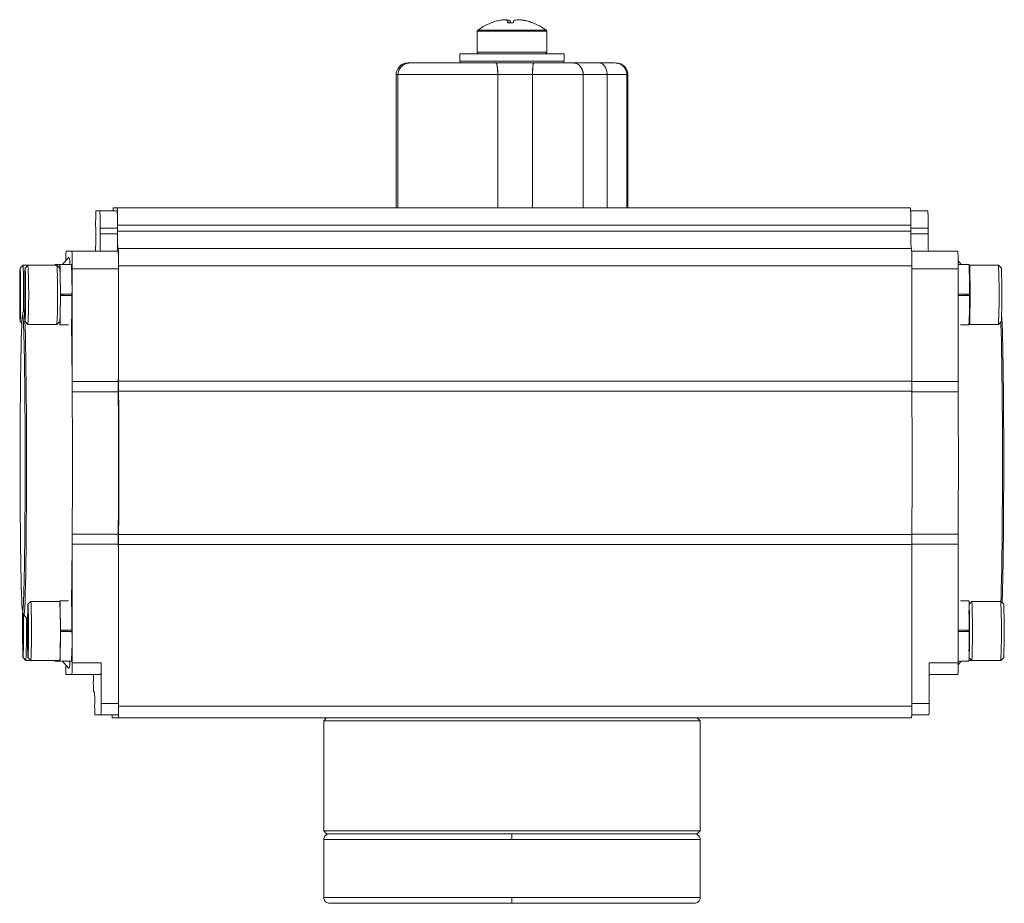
# Model space of a CAD drawing. Header units: millimetres. Extents: x 181 to 746, y 52 to 776.
# Tile 9 of 9: x 576 to 746, y 624 to 776. Entities that reach past the tile are written whole.
import ezdxf

# ---------------------------------------------------------------- set-up
doc = ezdxf.new("R2010")
doc.units = ezdxf.units.MM

msp = doc.modelspace()

# ---------------------------------------------------------------- linework, layer by layer
at = {"color": 7, "linetype": 'Continuous', "lineweight": 15}
for p, q in [((656.97, 775.67), (656.98, 775.67)), ((659.83, 776.01), (659.8, 776.23)), ((660.59, 775.68), (660.81, 775.68)), ((664.2, 775.67), (664.14, 775.67)), ((654.59, 774.23), (654.59, 770.61)), ((666.59, 770.61), (666.59, 774.23)), ((651.59, 770.36), (651.59, 769.06)), ((669.59, 770.36), (651.59, 770.36)), ((669.59, 769.06), (669.59, 770.36)), ((642.99, 768.76), (642.63, 768.76)), ((678.37, 768.76), (679, 768.65)), ((640.59, 766.76), (640.59, 743.76)), ((640.91, 743.76), (640.91, 766.76)), ((640.91, 766.76), (658.15, 766.76)), ((640.91, 766.76), (640.91, 743.76)), ((664.14, 766.76), (658.14, 766.76)), ((658.14, 766.76), (658.14, 743.76)), ((658.15, 743.76), (658.15, 766.76)), ((664.14, 743.76), (664.14, 766.76)), ((664.16, 766.76), (672.9, 766.76)), ((664.16, 766.76), (664.16, 743.76)), ((677.02, 766.76), (672.89, 766.76)), ((672.89, 766.76), (672.89, 743.76)), ((672.9, 743.76), (672.9, 766.76)), ((677.02, 743.76), (677.02, 766.76)), ((677.03, 766.76), (677.03, 743.76)), ((677.03, 766.76), (680.44, 766.76)), ((680.44, 766.76), (680.44, 743.76)), ((680.44, 743.76), (680.44, 766.76)), ((680.59, 743.76), (680.59, 766.76)), ((589.43, 743.26), (588.77, 743.26)), ((592.43, 743.26), (589.43, 743.26)), ((591.76, 743.76), (592.44, 743.76)), ((729.42, 743.76), (592.44, 743.76)), ((732.41, 743.26), (729.45, 743.26)), ((588.72, 739.26), (588.72, 740.26)), ((589.48, 740.26), (589.48, 739.26)), ((589.48, 740.26), (592.48, 740.26)), ((592.48, 740.26), (592.48, 739.26)), ((592.49, 740.76), (592.49, 739.76)), ((592.49, 740.76), (729.47, 740.76)), ((592.49, 739.76), (729.47, 739.76)), ((729.47, 739.76), (729.47, 740.76)), ((732.46, 740.26), (732.46, 739.26)), ((589.48, 739.26), (592.48, 739.26)), ((584.61, 736.26), (583.6, 736.26)), ((592.61, 736.26), (584.61, 736.26)), ((592.54, 736.76), (592.61, 736.76)), ((729.59, 736.76), (592.61, 736.76)), ((737.59, 736.26), (729.62, 736.26)), ((584.09, 735.25), (583.01, 733.96)), ((738.18, 733.96), (737.63, 734.61)), ((576.17, 733.86), (575.67, 733.36)), ((577.03, 733.86), (576.17, 733.86)), ((577.03, 733.86), (576.53, 733.36)), ((582.03, 733.86), (577.03, 733.86)), ((582.53, 733.96), (581.67, 733.96)), ((582.53, 733.36), (582.03, 733.86)), ((584.53, 733.96), (582.53, 733.96)), ((584.66, 713.77), (584.66, 733.26)), ((584.66, 733.26), (592.66, 733.26)), ((592.66, 733.76), (592.66, 713.85)), ((729.65, 733.76), (592.66, 733.76)), ((592.66, 733.26), (592.66, 713.77)), ((729.65, 733.76), (729.65, 713.85)), ((739.51, 733.96), (737.63, 733.96)), ((737.64, 713.77), (737.64, 733.26)), ((739.61, 733.86), (739.53, 733.78)), ((744.61, 733.86), (739.61, 733.86)), ((745.11, 733.36), (744.61, 733.86)), ((575.72, 730.02), (575.63, 730.02)), ((576.58, 730.02), (576.49, 730.02)), ((582.62, 728.86), (582.61, 728.86)), ((582.61, 728.66), (582.62, 728.66)), ((584.62, 728.86), (582.62, 728.86)), ((584.62, 728.66), (582.62, 728.66)), ((582.98, 728.66), (582.98, 728.86)), ((584.59, 728.86), (584.59, 728.66)), ((739.6, 728.86), (737.64, 728.86)), ((739.6, 728.66), (737.64, 728.66)), ((739.19, 728.66), (739.19, 728.86)), ((575.63, 727.14), (575.71, 727.14)), ((576.47, 726.16), (576.33, 726)), ((576.49, 727.14), (576.57, 727.14)), ((575.67, 724.16), (575.96, 723.87)), ((576.53, 724.16), (577.03, 723.66)), ((577.03, 723.66), (582.03, 723.66)), ((582.03, 723.66), (582.53, 724.16)), ((582.53, 723.56), (584.01, 723.56)), ((738.03, 723.56), (739.51, 723.56)), ((739.53, 723.73), (739.61, 723.66)), ((739.61, 723.66), (744.61, 723.66)), ((744.61, 723.66), (745.11, 724.16)), ((584.66, 713.77), (592.66, 713.77)), ((592.66, 713.85), (729.65, 713.85)), ((592.66, 712.04), (584.66, 712.04)), ((729.65, 712.13), (592.67, 712.13)), ((584.66, 687.48), (592.66, 687.48)), ((592.67, 687.38), (729.65, 687.38)), ((584.66, 665.26), (584.66, 685.75)), ((584.66, 685.75), (592.66, 685.75)), ((592.66, 685.75), (592.66, 658.26)), ((592.66, 685.66), (592.66, 657.76)), ((729.65, 685.66), (592.66, 685.66)), ((729.65, 685.66), (729.65, 657.76)), ((737.64, 665.26), (737.64, 685.75)), ((577.53, 675.86), (577.03, 675.36)), ((582.53, 675.86), (577.53, 675.86)), ((584.01, 675.96), (582.53, 675.96)), ((739.51, 675.96), (738.03, 675.96)), ((740.01, 675.86), (739.55, 675.4)), ((745.01, 675.86), (740.01, 675.86)), ((745.51, 675.36), (745.01, 675.86)), ((576.33, 673.52), (576.96, 672.76)), ((576.21, 672.52), (576.14, 672.52)), ((576.99, 672.1), (577.08, 672.1)), ((576.22, 669.89), (576.13, 669.66)), ((584.62, 670.86), (582.62, 670.86)), ((582.62, 670.86), (582.62, 670.86)), ((584.62, 670.66), (582.62, 670.66)), ((582.62, 670.66), (582.62, 670.66)), ((583.11, 670.79), (583.11, 670.66)), ((584.59, 670.86), (584.59, 670.66)), ((739.6, 670.86), (737.64, 670.86)), ((739.6, 670.66), (737.64, 670.66)), ((739.59, 670.66), (739.59, 670.86)), ((576.13, 669.66), (576.22, 669.66)), ((576.99, 669.22), (577.07, 669.22)), ((576.17, 666.16), (576.67, 665.66)), ((576.67, 665.66), (577.53, 665.66)), ((577.03, 666.16), (577.53, 665.66)), ((577.53, 665.66), (582.53, 665.66)), ((581.67, 665.56), (582.53, 665.56)), ((582.53, 665.66), (582.53, 665.66)), ((582.53, 665.56), (584.53, 665.56)), ((583.01, 665.56), (584.09, 664.26)), ((589.66, 665.26), (584.66, 665.26)), ((589.66, 658.26), (589.66, 665.26)), ((732.64, 665.26), (737.64, 665.26)), ((732.64, 658.26), (732.64, 665.26)), ((737.64, 665.56), (739.51, 665.56)), ((737.64, 664.91), (738.18, 665.56)), ((739.53, 665.66), (740.01, 665.66)), ((739.55, 666.12), (740.01, 665.66)), ((740.01, 665.66), (745.01, 665.66)), ((745.01, 665.66), (745.51, 666.16)), ((584.62, 663.26), (583.58, 663.26)), ((584.62, 663.26), (589.62, 663.26)), ((588.32, 663.26), (588.32, 662.26)), ((732.64, 663.26), (737.6, 663.26)), ((588.35, 660.26), (588.51, 660.26)), ((592.66, 658.26), (589.66, 658.26)), ((588.58, 656.26), (589.62, 656.26)), ((589.62, 656.26), (592.62, 656.26)), ((729.65, 657.76), (592.66, 657.76)), ((732.6, 656.26), (729.63, 656.26)), ((592.63, 655.76), (591.57, 655.76)), ((655.49, 655.76), (592.63, 655.76)), ((628.59, 655.76), (628.09, 655.26)), ((628.09, 655.26), (628.09, 636.26)), ((693.09, 655.26), (628.09, 655.26)), ((655.49, 655.76), (666.75, 655.76)), ((729.61, 655.76), (666.75, 655.76)), ((693.09, 655.26), (692.59, 655.76)), ((693.09, 636.26), (693.09, 655.26)), ((628.09, 636.26), (628.59, 635.76)), ((628.09, 636.26), (693.09, 636.26)), ((692.59, 635.76), (693.09, 636.26)), ((628.09, 634.76), (628.09, 624.76)), ((692.59, 635.76), (628.59, 635.76)), ((693.09, 624.76), (693.09, 634.76))]:
    msp.add_line(p, q, dxfattribs=at)
at = {"color": 8, "linetype": 'Continuous', "lineweight": 15}
for p, q in [((659.9, 775.68), (659.87, 775.95)), ((660.29, 775.95), (660.3, 775.68)), ((666.59, 774.23), (654.59, 774.23)), ((666.49, 774.43), (654.69, 774.43)), ((666.59, 770.61), (654.59, 770.61)), ((651.59, 769.06), (669.59, 769.06)), ((640.91, 766.76), (640.59, 766.76)), ((680.59, 766.76), (680.44, 766.76)), ((729.47, 740.26), (732.46, 740.26)), ((729.47, 739.26), (732.46, 739.26)), ((737.64, 733.26), (729.65, 733.26)), ((583.08, 728.86), (583.08, 728.66)), ((576.1, 725.36), (576.12, 725.28)), ((729.65, 713.77), (737.64, 713.77)), ((737.64, 712.04), (729.65, 712.04)), ((729.65, 687.48), (737.64, 687.48)), ((737.64, 685.75), (729.65, 685.75)), ((576.12, 674.23), (576.1, 674.15)), ((576.34, 673.51), (576.33, 673.52)), ((583.58, 670.86), (583.58, 670.66)), ((732.64, 658.26), (729.65, 658.26)), ((628.09, 634.76), (660.59, 634.76)), ((660.59, 634.76), (693.09, 634.76)), ((660.59, 624.76), (628.09, 624.76)), ((693.09, 624.76), (660.59, 624.76))]:
    msp.add_line(p, q, dxfattribs=at)
at = {"color": 7, "linetype": 'Continuous', "lineweight": 15, "flags": 128}
for points in [[(575.61, 726.19), (575.6, 727.22), (575.6, 728.34), (575.6, 729.5), (575.6, 730.6), (575.61, 731.59), (575.63, 732.4), (575.64, 732.99), (575.66, 733.3), (575.68, 733.33), (575.7, 733.08), (575.72, 732.55), (575.73, 731.78), (575.74, 730.83), (575.75, 729.74), (575.75, 728.59), (575.75, 727.45), (575.74, 726.4), (575.73, 725.49), (575.71, 724.79), (575.69, 724.33), (575.68, 724.16), (575.66, 724.27), (575.64, 724.67), (575.62, 725.32), (575.61, 726.19)], [(576.17, 733.86), (576.17, 733.86), (576.2, 733.69), (576.21, 733.24), (576.23, 732.53), (576.24, 731.6), (576.25, 730.51), (576.26, 729.31), (576.26, 728.08), (576.25, 726.89), (576.24, 725.85)], [(576.47, 726.19), (576.46, 727.22), (576.46, 728.34), (576.46, 729.5), (576.46, 730.6), (576.47, 731.59), (576.48, 732.4), (576.5, 732.99), (576.52, 733.3), (576.54, 733.33), (576.56, 733.08), (576.58, 732.55), (576.59, 731.78), (576.6, 730.83), (576.61, 729.74), (576.61, 728.59), (576.61, 727.45), (576.6, 726.4), (576.59, 725.49), (576.57, 724.79), (576.55, 724.33), (576.53, 724.16), (576.51, 724.27), (576.5, 724.67), (576.48, 725.32), (576.47, 726.19)], [(581.66, 733.86), (581.66, 733.91), (581.68, 733.92), (581.69, 733.86)], [(582.49, 733.4), (582.5, 733.6), (582.52, 733.91), (582.54, 733.92), (582.56, 733.64), (582.58, 733.07), (582.6, 732.26), (582.61, 731.25), (582.62, 730.09), (582.62, 728.86)], [(739.61, 723.66), (739.61, 723.66), (739.63, 723.8), (739.65, 724.24), (739.67, 724.94), (739.68, 725.86), (739.69, 726.95), (739.69, 728.14), (739.69, 729.37), (739.69, 730.56), (739.68, 731.65), (739.67, 732.57), (739.65, 733.27), (739.63, 733.71), (739.61, 733.86), (739.61, 733.86)], [(575.71, 730.37), (575.71, 730.67), (575.71, 730.93), (575.7, 731.16), (575.69, 731.35), (575.69, 731.49), (575.68, 731.59), (575.68, 731.64), (575.67, 731.64)], [(576.57, 730.37), (576.57, 730.67), (576.56, 730.93), (576.56, 731.16), (576.55, 731.35), (576.55, 731.49), (576.54, 731.59), (576.54, 731.64), (576.53, 731.64)], [(582.62, 728.66), (582.62, 727.42), (582.61, 726.27), (582.6, 725.25), (582.58, 724.44), (582.56, 723.87), (582.54, 723.59), (582.52, 723.6), (582.5, 723.91), (582.49, 724.09)], [(575.63, 727.14), (575.64, 726.85), (575.64, 726.58), (575.65, 726.35), (575.65, 726.16), (575.66, 726.02), (575.66, 725.92), (575.67, 725.87), (575.68, 725.88)], [(576.49, 727.14), (576.5, 726.85), (576.5, 726.58), (576.51, 726.35), (576.51, 726.16), (576.52, 726.02), (576.52, 725.92), (576.53, 725.87), (576.54, 725.88)], [(584.66, 712.04), (584.65, 713.9), (584.64, 715.72), (584.62, 717.49), (584.6, 719.21), (584.58, 720.86), (584.56, 722.44), (584.54, 723.62)], [(584.66, 712.04), (584.68, 709.05), (584.69, 705.99), (584.7, 702.89), (584.7, 699.76), (584.7, 696.63), (584.69, 693.52), (584.68, 690.46), (584.66, 687.48)], [(592.66, 712.04), (592.68, 709.05), (592.69, 705.99), (592.7, 702.89), (592.7, 699.76), (592.7, 696.63), (592.69, 693.52), (592.68, 690.46), (592.66, 687.48)], [(592.67, 712.13), (592.69, 709.12), (592.7, 706.04), (592.7, 702.91), (592.71, 699.76), (592.7, 696.6), (592.7, 693.47), (592.69, 690.39), (592.67, 687.38)], [(729.65, 712.13), (729.67, 709.12), (729.68, 706.04), (729.68, 702.91), (729.69, 699.76), (729.68, 696.6), (729.68, 693.47), (729.67, 690.39), (729.65, 687.38)], [(737.64, 687.48), (737.66, 690.46), (737.67, 693.52), (737.68, 696.63), (737.68, 699.76), (737.68, 702.89), (737.67, 705.99), (737.66, 709.05), (737.64, 712.04)], [(584.54, 675.9), (584.56, 677.07), (584.58, 678.65), (584.6, 680.31), (584.62, 682.02), (584.64, 683.79), (584.65, 685.61), (584.66, 687.48)], [(577.03, 675.35), (577.05, 675.25), (577.07, 674.87), (577.08, 674.23), (577.1, 673.37), (577.11, 672.34), (577.11, 671.22), (577.11, 670.07), (577.1, 668.96), (577.09, 667.96), (577.08, 667.14), (577.06, 666.55), (577.05, 666.22), (577.03, 666.17), (577.01, 666.42), (576.99, 666.93), (576.97, 667.69), (576.96, 668.64), (576.96, 669.72), (576.95, 670.87), (576.96, 672.01), (576.97, 673.07), (576.98, 673.99), (576.99, 674.7), (577.01, 675.16), (577.03, 675.35)], [(582.51, 675.86), (582.52, 675.91), (582.54, 675.92), (582.56, 675.64), (582.58, 675.07), (582.6, 674.26), (582.61, 673.25), (582.62, 672.09), (582.62, 670.86)], [(740.01, 665.66), (740.01, 665.66), (740.03, 665.8), (740.05, 666.24), (740.07, 666.94), (740.08, 667.86), (740.09, 668.95), (740.09, 670.14), (740.09, 671.37), (740.09, 672.56), (740.08, 673.65), (740.07, 674.57), (740.05, 675.27), (740.03, 675.71), (740.01, 675.86), (740.01, 675.86)], [(576.23, 673.68), (576.24, 673.02), (576.25, 671.95), (576.25, 670.81), (576.25, 669.66), (576.24, 668.59), (576.23, 667.65), (576.22, 666.9), (576.2, 666.4), (576.18, 666.17), (576.16, 666.23), (576.14, 666.57), (576.12, 667.18), (576.11, 668.01), (576.1, 669.01), (576.1, 669.01)], [(576.18, 673.62), (576.17, 673.64), (576.17, 673.62), (576.16, 673.55), (576.16, 673.43), (576.15, 673.26), (576.14, 673.05), (576.14, 672.81), (576.14, 672.52)], [(582.62, 670.66), (582.62, 669.42), (582.61, 668.27), (582.6, 667.25), (582.58, 666.44), (582.56, 665.87), (582.54, 665.59), (582.52, 665.6), (582.51, 665.66)], [(576.17, 667.9), (576.17, 667.87), (576.18, 667.89), (576.19, 667.96), (576.19, 668.08), (576.2, 668.25), (576.2, 668.46), (576.21, 668.71), (576.21, 668.99)], [(581.69, 665.66), (581.68, 665.59), (581.66, 665.6), (581.66, 665.66)]]:
    msp.add_lwpolyline(points, dxfattribs=at)
at = {"color": 8, "linetype": 'Continuous', "lineweight": 15, "flags": 128}
for points in [[(738.66, 728.66), (738.66, 728.76), (738.66, 728.86)], [(576.33, 726), (576.36, 725.96), (576.41, 725.67), (576.45, 725.08), (576.5, 724.2), (576.54, 723.04), (576.58, 721.63), (576.62, 719.96), (576.65, 718.07), (576.68, 715.96), (576.71, 713.68), (576.73, 711.23), (576.75, 708.66), (576.77, 705.98), (576.77, 703.24), (576.78, 700.45), (576.78, 697.66), (576.77, 694.89), (576.76, 692.18), (576.74, 689.55), (576.72, 687.04), (576.7, 684.67), (576.67, 682.47), (576.64, 680.47), (576.6, 678.69), (576.56, 677.14), (576.52, 675.86), (576.48, 674.84), (576.43, 674.1), (576.38, 673.66), (576.34, 673.51), (576.34, 673.51)], [(745.03, 675.84), (745.05, 676.47), (745.09, 677.89), (745.13, 679.55), (745.16, 681.45), (745.19, 683.55), (745.22, 685.84), (745.24, 688.28), (745.26, 690.85), (745.27, 693.53), (745.28, 696.27), (745.29, 699.06), (745.29, 701.85), (745.28, 704.62), (745.27, 707.33), (745.25, 709.96), (745.23, 712.47), (745.21, 714.84), (745.18, 717.04), (745.14, 719.04), (745.11, 720.82), (745.07, 722.37), (745.03, 723.66), (745.01, 724.06)], [(739.06, 670.66), (739.06, 670.76), (739.06, 670.86)]]:
    msp.add_lwpolyline(points, dxfattribs=at)
at = {"color": 7, "linetype": 'Continuous', "lineweight": 15}
for centre, radius, start, end in [((654.84, 774.23), 0.25, 126.1388, 180), ((666.34, 774.23), 0.25, 0, 53.8612), ((654.84, 770.61), 0.25, 180, 270), ((666.34, 770.61), 0.25, 270, 0), ((642.59, 766.76), 2, 90, 180), ((651.89, 769.06), 0.3, 180, 270), ((669.29, 769.06), 0.3, 270, 0), ((678.59, 766.76), 2, 0, 90), ((633.29, 741.01), 44.58, 177.1066, 180.9637), ((544.91, 741.01), 44.58, 359.0363, 2.8934), ((595.08, 743.32), 3.35, 172.5105, 181.0956), ((547.91, 741.01), 44.58, 359.0363, 2.8934), ((547.92, 741.51), 44.58, 359.0363, 2.8934), ((684.9, 741.51), 44.58, 359.0363, 2.8934), ((687.89, 741.01), 44.58, 359.0363, 2.8934), ((637.06, 739.01), 44.58, 179.0363, 182.8934), ((774.04, 739.01), 44.58, 179.0363, 182.8934), ((544.15, 738.51), 44.58, 357.1066, 0.9637), ((634.05, 738.51), 44.58, 179.0363, 182.8934), ((637.05, 738.51), 44.58, 179.0363, 182.8934), ((777.03, 738.51), 44.58, 179.0363, 182.8934), ((604.88, 734.85), 21.33, 176.2168, 180.6492), ((540.09, 734.01), 44.58, 359.0363, 2.8934), ((548.09, 734.51), 44.58, 359.0363, 2.8934), ((548.08, 734.01), 44.58, 359.0363, 2.8934), ((685.07, 734.51), 44.58, 359.0363, 2.8934), ((693.06, 734.01), 44.58, 359.0363, 2.8934), ((580.67, 734.14), 3.6, 357.1456, 18.0375), ((469.89, 728.76), 107.26, 357.2748, 2.7252), ((561.18, 732.07), 20.92, 358.7256, 4.8986), ((486.01, 728.76), 96.63, 357.2719, 2.7281), ((503.78, 730.02), 80.85, 359.1759, 2.7912), ((658.76, 730.02), 80.85, 359.1759, 2.7912), ((627.6, 728.76), 117.12, 357.5043, 2.4957), ((641.26, 728.77), 103.95, 357.456, 2.5278), ((599.51, 730.23), 23.88, 176.6322, 180.5015), ((600.37, 730.23), 23.88, 176.6322, 180.5015), ((458.66, 728.74), 123.48, 357.642, 1.3307), ((732.45, 728.77), 156.82, 179.5405, 180.5927), ((418.9, 728.75), 156.82, 359.5405, 0.5927), ((733.31, 728.77), 156.82, 179.5405, 180.5927), ((419.76, 728.75), 156.82, 359.5405, 0.5927), ((483.72, 727.62), 100.9, 357.724, 0.5865), ((682.61, 727.08), 57, 356.4522, 1.5807), ((551.84, 727.28), 23.88, 356.6322, 0.5015), ((552.69, 727.28), 23.88, 356.6322, 0.5015), ((865.29, 713.74), 280.63, 179.9956, 180.3487), ((873.49, 713.83), 280.83, 179.9957, 180.3465), ((873.29, 713.74), 280.63, 179.9956, 180.3487), ((1010.47, 713.83), 280.83, 179.9957, 180.3465), ((1018.27, 713.74), 280.63, 179.9956, 180.3487), ((865.29, 685.77), 280.63, 179.6513, 180.0044), ((873.29, 685.77), 280.63, 179.6513, 180.0044), ((873.49, 685.68), 280.83, 179.6535, 180.0043), ((1010.47, 685.68), 280.83, 179.6535, 180.0043), ((1018.27, 685.77), 280.63, 179.6513, 180.0044), ((470.11, 670.76), 107.54, 357.2818, 2.7182), ((462.48, 670.72), 120.16, 357.587, 2.4501), ((483.72, 671.89), 100.9, 359.4135, 2.276), ((658.76, 672.02), 80.85, 359.1759, 2.7912), ((628, 670.76), 117.12, 357.5043, 2.4957), ((641.66, 670.77), 103.95, 357.456, 2.5278), ((792.73, 670.75), 216.64, 179.0695, 180.4585), ((543.57, 672.02), 32.64, 359.6943, 2.7975), ((597.3, 672.33), 20.31, 176.2974, 180.6393), ((564.5, 672.57), 12.58, 358.7615, 4.8981), ((729.65, 670.74), 153.52, 179.3349, 180.4024), ((422.7, 670.77), 153.52, 359.3349, 0.4024), ((465.92, 670.52), 110.86, 357.4875, 1.29), ((734.61, 670.76), 157.62, 179.5129, 180.5614), ((419.46, 670.75), 157.62, 359.5129, 0.5614), ((527.64, 669.08), 57, 356.4522, 1.5807), ((682.61, 669.08), 57, 356.4522, 1.5807), ((608.77, 669.49), 32.64, 179.6943, 182.7975), ((589.57, 668.95), 12.58, 178.7615, 184.8981), ((556.76, 669.18), 20.31, 356.2974, 0.6393), ((609.68, 664.61), 26.13, 179.3337, 182.9634), ((580.67, 665.38), 3.6, 341.9625, 2.8544), ((554.94, 664.76), 29.72, 357.1066, 0.9637), ((559.94, 664.76), 29.72, 357.1066, 0.9637), ((707.92, 664.76), 29.72, 357.1066, 0.9637), ((618.03, 661.76), 29.72, 179.0363, 182.8934), ((558.83, 658.76), 29.72, 359.0363, 2.8934), ((618.26, 657.76), 29.72, 179.0363, 182.8934), ((559.94, 657.76), 29.72, 357.1066, 0.9637), ((562.94, 657.76), 29.72, 357.1066, 0.9637), ((702.92, 657.76), 29.72, 357.1066, 0.9637), ((596.1, 656.21), 4.55, 179.4002, 185.7023), ((562.95, 657.26), 29.72, 357.1066, 0.9637), ((699.93, 657.26), 29.72, 357.1066, 0.9637)]:
    msp.add_arc(centre, radius, start, end, dxfattribs=at)
for points, knots in [([(656.98, 775.68), (656.52, 775.49), (655.74, 775.16), (655.06, 774.67), (654.79, 774.47)], [0, 0, 0, 0, 0.59483, 1, 1, 1, 1]), ([(659.87, 775.95), (659.87, 775.99), (659.86, 776.03), (659.81, 776.09), (659.76, 776.11), (659.66, 776.16), (659.59, 776.17), (659.44, 776.2), (659.35, 776.2), (659.07, 776.2), (658.84, 776.18), (658.34, 776.09), (658.06, 776.03), (657.78, 775.95)], [0, 0, 0, 0, 0.125, 0.125, 0.25, 0.25, 0.375, 0.375, 0.5, 0.5, 0.75, 0.75, 1, 1, 1, 1]), ([(659.48, 776.19), (659.58, 776.19), (659.89, 776.19), (660.18, 776.1), (660.26, 775.99), (660.29, 775.95)], [0, 0, 0, 0, 0.222647, 0.712149, 1, 1, 1, 1]), ([(663.33, 775.95), (663.18, 775.99), (663.04, 776.03), (662.76, 776.09), (662.62, 776.11), (662.35, 776.16), (662.22, 776.17), (661.97, 776.2), (661.85, 776.2), (661.51, 776.2), (661.32, 776.18), (661.03, 776.09), (660.92, 776.03), (660.89, 775.95)], [0, 0, 0, 0, 0.125, 0.125, 0.25, 0.25, 0.375, 0.375, 0.5, 0.5, 0.75, 0.75, 1, 1, 1, 1]), ([(662.05, 776.19), (662.11, 776.19), (662.35, 776.19), (662.84, 776.1), (663.25, 775.99), (663.4, 775.95)], [0, 0, 0, 0, 0.183882, 0.697795, 1, 1, 1, 1]), ([(666.4, 774.47), (666.27, 774.56), (665.76, 774.96), (665.01, 775.37), (664.37, 775.59), (664.19, 775.66)], [0, 0, 0, 0, 0.191953, 0.774447, 1, 1, 1, 1]), ([(642.99, 768.76), (642.86, 768.76), (642.73, 768.74), (642.46, 768.7), (642.34, 768.66), (642.09, 768.56), (641.97, 768.5), (641.74, 768.36), (641.63, 768.28), (641.44, 768.1), (641.35, 768), (641.2, 767.78), (641.13, 767.66), (640.97, 767.29), (640.91, 767.03), (640.91, 766.76)], [0, 0, 0, 0, 0.125, 0.125, 0.25, 0.25, 0.375, 0.375, 0.5, 0.5, 0.625, 0.625, 0.75, 0.75, 1, 1, 1, 1]), ([(640.91, 766.76), (640.93, 766.97), (640.97, 767.41), (641.31, 767.99), (641.78, 768.44), (642.17, 768.58), (642.36, 768.65)], [0, 0, 0, 0, 0.254939, 0.509734, 0.768625, 1, 1, 1, 1]), ([(642.99, 768.76), (643.76, 768.76), (645.58, 768.76), (650.88, 768.76), (654.22, 768.76), (657.82, 768.76)], [0, 0, 0, 0, 0.5, 0.5, 1, 1, 1, 1]), ([(657.81, 768.76), (657.83, 768.76), (657.85, 768.74), (657.89, 768.7), (657.91, 768.66), (657.95, 768.56), (657.97, 768.5), (658.01, 768.36), (658.02, 768.28), (658.06, 768.1), (658.07, 768), (658.09, 767.78), (658.11, 767.66), (658.13, 767.29), (658.14, 767.03), (658.14, 766.76)], [0, 0, 0, 0, 0.125, 0.125, 0.25, 0.25, 0.375, 0.375, 0.5, 0.5, 0.625, 0.625, 0.75, 0.75, 1, 1, 1, 1]), ([(658.15, 766.76), (658.15, 766.89), (658.15, 767.02), (658.14, 767.29), (658.14, 767.41), (658.12, 767.66), (658.11, 767.78), (658.08, 767.99), (658.07, 768.1), (658.02, 768.37), (657.99, 768.51), (657.93, 768.66), (657.91, 768.7), (657.86, 768.74), (657.84, 768.76), (657.82, 768.76)], [0, 0, 0, 0, 0.125, 0.125, 0.25, 0.25, 0.375, 0.375, 0.5, 0.5, 0.75, 0.75, 0.875, 0.875, 1, 1, 1, 1]), ([(664.14, 766.76), (664.14, 766.89), (664.14, 767.02), (664.15, 767.29), (664.15, 767.41), (664.16, 767.66), (664.17, 767.78), (664.18, 767.99), (664.19, 768.1), (664.22, 768.37), (664.25, 768.51), (664.29, 768.66), (664.3, 768.7), (664.33, 768.74), (664.34, 768.76), (664.36, 768.76)], [0, 0, 0, 0, 0.125, 0.125, 0.25, 0.25, 0.375, 0.375, 0.5, 0.5, 0.75, 0.75, 0.875, 0.875, 1, 1, 1, 1]), ([(664.37, 768.76), (664.36, 768.76), (664.34, 768.74), (664.32, 768.7), (664.3, 768.66), (664.28, 768.56), (664.27, 768.5), (664.24, 768.36), (664.23, 768.28), (664.21, 768.1), (664.2, 768), (664.19, 767.78), (664.18, 767.66), (664.16, 767.29), (664.16, 767.03), (664.16, 766.76)], [0, 0, 0, 0, 0.125, 0.125, 0.25, 0.25, 0.375, 0.375, 0.5, 0.5, 0.625, 0.625, 0.75, 0.75, 1, 1, 1, 1]), ([(671.2, 768.76), (671.31, 768.76), (671.42, 768.74), (671.63, 768.7), (671.73, 768.66), (671.94, 768.56), (672.03, 768.5), (672.22, 768.36), (672.3, 768.28), (672.46, 768.1), (672.53, 768), (672.66, 767.78), (672.72, 767.66), (672.85, 767.29), (672.89, 767.03), (672.89, 766.76)], [0, 0, 0, 0, 0.125, 0.125, 0.25, 0.25, 0.375, 0.375, 0.5, 0.5, 0.625, 0.625, 0.75, 0.75, 1, 1, 1, 1]), ([(672.9, 766.76), (672.9, 766.89), (672.89, 767.02), (672.85, 767.29), (672.81, 767.41), (672.73, 767.66), (672.67, 767.78), (672.55, 767.99), (672.47, 768.1), (672.24, 768.37), (672.05, 768.51), (671.75, 768.66), (671.64, 768.7), (671.43, 768.74), (671.32, 768.76), (671.21, 768.76)], [0, 0, 0, 0, 0.125, 0.125, 0.25, 0.25, 0.375, 0.375, 0.5, 0.5, 0.75, 0.75, 0.875, 0.875, 1, 1, 1, 1]), ([(677.02, 766.76), (677.02, 766.89), (677.01, 767.02), (676.97, 767.29), (676.95, 767.41), (676.88, 767.66), (676.84, 767.78), (676.74, 767.99), (676.68, 768.1), (676.5, 768.37), (676.35, 768.51), (676.12, 768.66), (676.03, 768.7), (675.87, 768.74), (675.78, 768.76), (675.7, 768.76)], [0, 0, 0, 0, 0.125, 0.125, 0.25, 0.25, 0.375, 0.375, 0.5, 0.5, 0.75, 0.75, 0.875, 0.875, 1, 1, 1, 1]), ([(675.71, 768.76), (675.79, 768.76), (675.88, 768.74), (676.04, 768.7), (676.12, 768.66), (676.28, 768.56), (676.36, 768.5), (676.5, 768.36), (676.57, 768.28), (676.69, 768.1), (676.75, 768), (676.85, 767.78), (676.89, 767.66), (676.99, 767.29), (677.03, 767.03), (677.03, 766.76)], [0, 0, 0, 0, 0.125, 0.125, 0.25, 0.25, 0.375, 0.375, 0.5, 0.5, 0.625, 0.625, 0.75, 0.75, 1, 1, 1, 1]), ([(680.44, 766.76), (680.44, 766.89), (680.43, 767.02), (680.37, 767.29), (680.33, 767.41), (680.23, 767.66), (680.16, 767.78), (680.01, 767.99), (679.92, 768.1), (679.63, 768.37), (679.4, 768.51), (679.03, 768.66), (678.9, 768.7), (678.64, 768.74), (678.51, 768.76), (678.38, 768.76)], [0, 0, 0, 0, 0.125, 0.125, 0.25, 0.25, 0.375, 0.375, 0.5, 0.5, 0.75, 0.75, 0.875, 0.875, 1, 1, 1, 1]), ([(576.1, 674.15), (575.99, 674.15), (575.88, 676.85), (575.72, 686.45), (575.67, 692.97), (575.67, 706.55), (575.72, 713.06), (575.88, 722.66), (575.99, 725.36), (576.1, 725.36)], [0, 0, 0, 0, 0.25, 0.25, 0.5, 0.5, 0.75, 0.75, 1, 1, 1, 1]), ([(576.3, 725.95), (576.28, 725.92), (576.17, 725.78), (576.13, 725.64), (576.11, 725.57), (576.1, 725.53)], [0, 0, 0, 0, 0.1449939, 0.5667169, 1, 1, 1, 1]), ([(576.12, 725.28), (576.13, 725.25), (576.16, 725.18), (576.21, 724.63), (576.26, 723.7), (576.3, 722.53), (576.35, 720.77), (576.4, 718.54), (576.44, 715.93), (576.46, 713.81), (576.49, 711.55), (576.51, 708.98), (576.52, 706.08), (576.53, 702.91), (576.53, 699.76), (576.53, 696.6), (576.52, 693.43), (576.51, 690.54), (576.49, 687.96), (576.46, 684.95), (576.42, 682.21), (576.38, 679.85), (576.34, 678.3), (576.3, 676.99), (576.26, 675.81), (576.21, 674.89), (576.16, 674.33), (576.13, 674.26), (576.12, 674.23)], [0, 0, 0, 0, 0.0236752, 0.0650075, 0.1075081, 0.1407282, 0.173955, 0.241725, 0.2756519, 0.3095858, 0.3428058, 0.3760327, 0.4185273, 0.4598641, 0.4999607, 0.5400512, 0.581388, 0.6238886, 0.6571087, 0.6903355, 0.7581055, 0.7920324, 0.8259663, 0.8591863, 0.8924132, 0.9349078, 0.9762431, 1, 1, 1, 1]), ([(745.22, 675.64), (745.23, 675.74), (745.25, 676.09), (745.28, 677), (745.32, 678.3), (745.35, 679.85), (745.4, 682.21), (745.43, 684.95), (745.46, 687.96), (745.49, 691.04), (745.5, 694.98), (745.51, 699.24), (745.51, 702.91), (745.5, 706.08), (745.48, 708.98), (745.46, 711.55), (745.44, 713.81), (745.41, 715.93), (745.37, 718.54), (745.33, 720.77), (745.28, 722.53), (745.23, 723.91), (745.17, 724.93), (745.13, 725.09), (745.12, 725.14)], [0, 0, 0, 0, 0.014478, 0.051798, 0.089111, 0.127225, 0.165331, 0.241449, 0.278769, 0.316081, 0.387643, 0.45516, 0.500196, 0.546625, 0.594354, 0.631674, 0.668986, 0.7071, 0.745207, 0.821325, 0.858645, 0.895957, 0.967519, 1, 1, 1, 1]), ([(592.65, 699.76), (592.65, 701.09), (592.65, 703.79), (592.64, 707.84), (592.62, 711.35), (592.6, 713.42), (592.59, 714.22)], [0, 0, 0, 0, 0.2663661, 0.5409607, 0.8233057, 1, 1, 1, 1]), ([(592.6, 685.33), (592.6, 686.11), (592.62, 688.17), (592.64, 691.67), (592.65, 695.72), (592.65, 698.42), (592.65, 699.76)], [0, 0, 0, 0, 0.174529, 0.457585, 0.732918, 1, 1, 1, 1]), ([(576.1, 673.98), (576.11, 673.96), (576.12, 673.91), (576.15, 673.79), (576.26, 673.62), (576.3, 673.55)], [0, 0, 0, 0, 0.221994, 0.708053, 1, 1, 1, 1]), ([(739.44, 667.51), (739.45, 667.48), (739.48, 667.42), (739.49, 667.37), (739.49, 667.37), (739.5, 667.36)], [0, 0, 0, 0, 0.236161, 0.578725, 1, 1, 1, 1]), ([(629.09, 635.76), (628.96, 635.74), (628.77, 635.72), (628.54, 635.6), (628.38, 635.47), (628.25, 635.31), (628.12, 635.08), (628.1, 634.88), (628.09, 634.76)], [0, 0, 0, 0, 0.239457, 0.368361, 0.5, 0.631639, 0.760543, 1, 1, 1, 1]), ([(629.09, 635.76), (629.09, 635.76), (629.09, 635.76), (629.11, 635.76), (629.13, 635.76), (629.17, 635.76), (629.21, 635.76), (629.27, 635.76), (629.39, 635.76), (629.62, 635.76), (630.04, 635.76), (630.57, 635.76), (631.42, 635.76), (632.72, 635.76), (634.62, 635.76), (636.78, 635.76), (639.14, 635.76), (641.62, 635.76), (644.16, 635.76), (646.72, 635.76), (648.85, 635.76), (650.53, 635.76), (652.11, 635.76), (654.07, 635.76), (655.97, 635.76), (657.45, 635.76), (658.49, 635.76), (659.54, 635.76), (660.24, 635.76), (660.59, 635.76)], [0, 0, 0, 0, 0.011363, 0.022718, 0.034068, 0.045418, 0.05677, 0.068129, 0.079497, 0.118927, 0.158368, 0.197198, 0.236038, 0.311941, 0.38565, 0.456791, 0.525075, 0.590303, 0.652358, 0.711191, 0.766815, 0.793054, 0.819303, 0.867257, 0.915221, 0.936425, 0.957608, 0.978792, 1, 1, 1, 1]), ([(660.59, 635.76), (660.59, 635.76), (660.59, 635.73), (660.59, 635.64), (660.59, 635.56), (660.59, 635.37), (660.59, 635.25), (660.59, 635), (660.59, 634.87), (660.59, 634.76)], [0, 0, 0, 0, 0.25, 0.25, 0.5, 0.5, 0.75, 0.75, 1, 1, 1, 1]), ([(660.59, 635.76), (660.77, 635.76), (661.12, 635.76), (661.64, 635.76), (662.16, 635.76), (662.69, 635.76), (663.21, 635.76), (663.73, 635.76), (664.25, 635.76), (665.38, 635.76), (667.12, 635.76), (669.07, 635.76), (670.65, 635.76), (672.33, 635.76), (674.46, 635.76), (677.02, 635.76), (679.56, 635.76), (682.05, 635.76), (684.4, 635.76), (686.57, 635.76), (688.47, 635.76), (689.77, 635.76), (690.61, 635.76), (691.14, 635.76), (691.56, 635.76), (691.82, 635.76), (691.96, 635.76), (692.03, 635.76), (692.08, 635.76), (692.09, 635.76), (692.09, 635.76)], [0, 0, 0, 0, 0.010607, 0.021205, 0.031798, 0.042388, 0.052979, 0.063573, 0.074173, 0.084782, 0.132736, 0.1807, 0.206939, 0.233187, 0.288812, 0.347645, 0.409699, 0.474928, 0.543212, 0.614352, 0.688062, 0.763964, 0.802794, 0.841634, 0.881064, 0.920505, 0.940384, 0.960247, 0.980112, 1, 1, 1, 1]), ([(693.09, 634.76), (693.08, 634.88), (693.06, 635.08), (692.93, 635.31), (692.8, 635.47), (692.64, 635.6), (692.41, 635.72), (692.22, 635.74), (692.09, 635.76)], [0, 0, 0, 0, 0.239457, 0.368361, 0.5, 0.631639, 0.760543, 1, 1, 1, 1]), ([(628.09, 624.76), (628.1, 624.63), (628.12, 624.44), (628.25, 624.2), (628.38, 624.04), (628.54, 623.91), (628.77, 623.79), (628.96, 623.77), (629.09, 623.76)], [0, 0, 0, 0, 0.2394568, 0.3683607, 0.5, 0.6316393, 0.7605432, 1, 1, 1, 1]), ([(660.59, 624.76), (660.59, 624.64), (660.59, 624.51), (660.59, 624.27), (660.59, 624.15), (660.59, 623.95), (660.59, 623.88), (660.59, 623.78), (660.59, 623.76), (660.59, 623.76)], [0, 0, 0, 0, 0.25, 0.25, 0.5, 0.5, 0.75, 0.75, 1, 1, 1, 1]), ([(692.09, 623.76), (692.22, 623.77), (692.41, 623.79), (692.64, 623.91), (692.8, 624.04), (692.93, 624.2), (693.06, 624.44), (693.08, 624.63), (693.09, 624.76)], [0, 0, 0, 0, 0.239457, 0.368361, 0.5, 0.631639, 0.760543, 1, 1, 1, 1]), ([(660.59, 623.76), (659.28, 623.76), (657.88, 623.76), (654.94, 623.76), (653.38, 623.76), (650.16, 623.76), (648.48, 623.76), (645.09, 623.76), (643.37, 623.76), (640.01, 623.76), (638.37, 623.76), (635.34, 623.76), (633.96, 623.76), (631.63, 623.76), (630.7, 623.76), (629.42, 623.76), (629.09, 623.76), (629.09, 623.76)], [0, 0, 0, 0, 0.125, 0.125, 0.25, 0.25, 0.375, 0.375, 0.5, 0.5, 0.625, 0.625, 0.75, 0.75, 0.875, 0.875, 1, 1, 1, 1]), ([(692.09, 623.76), (692.09, 623.76), (691.76, 623.76), (690.49, 623.76), (689.55, 623.76), (687.22, 623.76), (685.84, 623.76), (682.81, 623.76), (681.17, 623.76), (677.81, 623.76), (676.09, 623.76), (672.7, 623.76), (671.02, 623.76), (667.8, 623.76), (666.25, 623.76), (663.3, 623.76), (661.9, 623.76), (660.59, 623.76)], [0, 0, 0, 0, 0.125, 0.125, 0.25, 0.25, 0.375, 0.375, 0.5, 0.5, 0.625, 0.625, 0.75, 0.75, 0.875, 0.875, 1, 1, 1, 1])]:
    msp.add_open_spline(points, degree=3, knots=knots, dxfattribs=at)
for points in [[(657.78, 775.95), (657.5, 775.87), (657.23, 775.78), (656.97, 775.67)], [(659.83, 775.67), (659.84, 775.78), (659.85, 775.87), (659.87, 775.95)], [(660.81, 775.67), (660.48, 775.69), (660.15, 775.69), (659.83, 775.67)], [(660.29, 775.95), (660.32, 775.87), (660.35, 775.78), (660.37, 775.67)], [(660.89, 775.95), (660.86, 775.87), (660.84, 775.78), (660.81, 775.67)], [(664.14, 775.67), (663.87, 775.78), (663.6, 775.87), (663.33, 775.95)], [(663.4, 775.95), (663.68, 775.87), (663.95, 775.78), (664.21, 775.67)], [(664.36, 768.76), (662.2, 768.76), (659.98, 768.76), (657.81, 768.76)], [(664.37, 768.76), (666.84, 768.76), (669.17, 768.76), (671.21, 768.76)], [(675.7, 768.76), (674.5, 768.76), (672.98, 768.76), (671.2, 768.76)], [(675.71, 768.76), (677.08, 768.76), (677.99, 768.76), (678.38, 768.76)]]:
    msp.add_open_spline(points, degree=3, dxfattribs=at)
at = {"color": 8, "linetype": 'Continuous', "lineweight": 15}
for points, knots in [([(739.48, 673.64), (739.48, 673.65), (739.48, 673.82), (739.49, 674.11), (739.51, 674.35), (739.53, 674.12), (739.54, 673.7), (739.55, 673.25), (739.56, 672.69), (739.57, 671.88), (739.57, 671.2), (739.57, 670.76)], [0, 0, 0, 0, 0.009031, 0.1033172, 0.2765437, 0.4497702, 0.5439856, 0.6382718, 0.7324873, 0.8267735, 1, 1, 1, 1]), ([(739.57, 670.76), (739.57, 670.32), (739.57, 669.64), (739.56, 668.82), (739.55, 668.26), (739.54, 667.81), (739.53, 667.39), (739.51, 667.19), (739.49, 667.31), (739.49, 667.54), (739.49, 667.56)], [0, 0, 0, 0, 0.189774, 0.29299, 0.396283, 0.499498, 0.602791, 0.792565, 0.982339, 1, 1, 1, 1])]:
    msp.add_open_spline(points, degree=3, knots=knots, dxfattribs=at)

doc.saveas('drawing.dxf')
